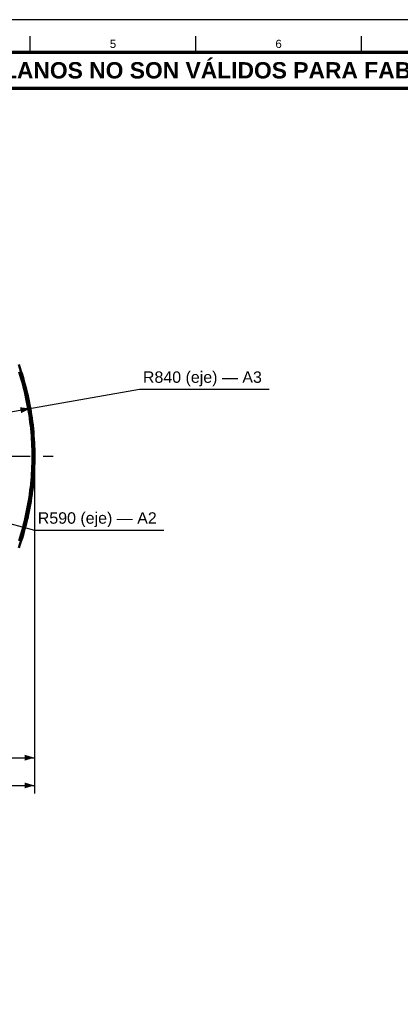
# Model space of a CAD drawing. Header units: millimetres. Extents: x 0 to 841, y 0 to 594.
# Tile 4 of 6: x 220 to 336, y 292 to 594. Entities that reach past the tile are written whole.
import ezdxf
from ezdxf.enums import TextEntityAlignment as Align

# ---------------------------------------------------------------- set-up
doc = ezdxf.new("R2010")
doc.units = ezdxf.units.MM
doc.linetypes.add('EJE', pattern=[31, 20, -4, 3, -4])
for name, color, linetype, lineweight in [('COTA', 7, 'CONTINUOUS', 25), ('EJE', 7, 'EJE', 25), ('FINA', 7, 'CONTINUOUS', 25), ('MARCO', 7, 'CONTINUOUS', 70), ('TXT', 7, 'CONTINUOUS', 25), ('VIS', 7, 'CONTINUOUS', 50)]:
    doc.layers.add(name, color=color, linetype=linetype, lineweight=lineweight)
doc.styles.add('STD', font='LiberationSans-Regular.ttf')
doc.styles.add('STDB', font='LiberationSans-Bold.ttf')

msp = doc.modelspace()

# ---------------------------------------------------------------- linework, layer by layer
at = {"layer": 'COTA'}
for p, q in [((139.74, 460.31), (256.25, 480.85)), ((256.25, 480.85), (295.86, 480.85)), ((139.74, 460.31), (224.07, 437.71)), ((224.04, 458.81), (224.04, 365.51)), ((224.04, 458.81), (224.04, 357.01)), ((224.07, 437.71), (263.68, 437.71)), ((198.44, 368.01), (224.04, 368.01)), ((169.44, 359.51), (224.04, 359.51))]:
    msp.add_line(p, q, dxfattribs=at)
for points in [[(222.76, 474.95), (219.65, 475.31), (219.97, 473.54)], [(224.04, 368.01), (221.04, 368.91), (221.04, 367.11)], [(224.04, 359.51), (221.04, 360.41), (221.04, 358.61)]]:
    msp.add_solid(points, dxfattribs=at)
at = {"layer": 'EJE'}
msp.add_line((47.74, 460.31), (231.74, 460.31), dxfattribs=at)
at = {"layer": 'FINA'}
for p, q in [((222.75, 584), (222.75, 589)), ((273.44, 584), (273.44, 589)), ((324.12, 584), (324.12, 589))]:
    msp.add_line(p, q, dxfattribs=at)
msp.add_lwpolyline([(0, 0), (841, 0), (841, 594), (0, 594)], close=True, dxfattribs=at)
at = {"layer": 'MARCO'}
for points in [[(20, 10), (831, 10), (831, 584), (20, 584)], [(20, 573), (831, 573), (831, 584), (20, 584)]]:
    msp.add_lwpolyline(points, close=True, dxfattribs=at)
at = {"layer": 'VIS'}
for points in [[(224.04, 460.31), (224.04, 461.37), (224.02, 462.43), (223.98, 463.49), (223.94, 464.55), (223.88, 465.6), (223.8, 466.66), (223.72, 467.72), (223.62, 468.77), (223.51, 469.82), (223.38, 470.88), (223.24, 471.93), (223.09, 472.97), (222.92, 474.02), (222.74, 475.06), (222.55, 476.11), (222.35, 477.15), (222.13, 478.18), (221.9, 479.22), (221.65, 480.25), (221.4, 481.27), (221.13, 482.3), (220.84, 483.32), (220.55, 484.34), (220.24, 485.35), (219.92, 486.36), (219.58, 487.37), (219.24, 488.37)], [(223.44, 460.31), (223.44, 461.36), (223.42, 462.41), (223.38, 463.46), (223.34, 464.52), (223.28, 465.57), (223.21, 466.61), (223.12, 467.66), (223.02, 468.71), (222.91, 469.76), (222.78, 470.8), (222.65, 471.84), (222.49, 472.88), (222.33, 473.92), (222.15, 474.96), (221.96, 475.99), (221.76, 477.03), (221.54, 478.05), (221.31, 479.08), (221.07, 480.1), (220.81, 481.13), (220.55, 482.14), (220.27, 483.16), (219.97, 484.17), (219.67, 485.17), (219.35, 486.17)], [(219.24, 432.25), (219.58, 433.25), (219.92, 434.26), (220.24, 435.27), (220.55, 436.28), (220.84, 437.3), (221.13, 438.32), (221.4, 439.35), (221.65, 440.37), (221.9, 441.4), (222.13, 442.44), (222.35, 443.47), (222.55, 444.51), (222.74, 445.56), (222.92, 446.6), (223.09, 447.65), (223.24, 448.69), (223.38, 449.74), (223.51, 450.8), (223.62, 451.85), (223.72, 452.9), (223.8, 453.96), (223.88, 455.02), (223.94, 456.07), (223.98, 457.13), (224.02, 458.19), (224.04, 459.25), (224.04, 460.31)], [(219.35, 434.45), (219.67, 435.45), (219.97, 436.45), (220.27, 437.46), (220.55, 438.48), (220.81, 439.49), (221.07, 440.51), (221.31, 441.54), (221.54, 442.56), (221.76, 443.59), (221.96, 444.63), (222.15, 445.66), (222.33, 446.7), (222.49, 447.74), (222.65, 448.78), (222.78, 449.82), (222.91, 450.86), (223.02, 451.91), (223.12, 452.96), (223.21, 454), (223.28, 455.05), (223.34, 456.1), (223.38, 457.16), (223.42, 458.21), (223.44, 459.26), (223.44, 460.31)]]:
    msp.add_lwpolyline(points, dxfattribs=at)

# ---------------------------------------------------------------- texts
at = {"layer": 'TXT'}
for s, height, style, p in [('5', 2.5, 'STD', (248.09, 586.6)), ('6', 2.5, 'STD', (298.78, 586.6)), ('ESTOS PLANOS NO SON VÁLIDOS PARA FABRICACIÓN HASTA SU REVISIÓN Y APROBACIÓN POR UN INGENIERO CALCULISTA HABILITADO.', 5, 'STDB', (425.5, 578.5))]:
    msp.add_text(s, height=height, dxfattribs=dict(at, style=style)).set_placement(p, align=Align.MIDDLE_CENTER)
at = {"layer": 'TXT', "style": 'STD'}
for s, p in [('R840 (eje) — A3', (257.25, 481.75)), ('R590 (eje) — A2', (225.07, 438.61))]:
    msp.add_text(s, height=3.5, dxfattribs=at).set_placement(p, align=Align.BOTTOM_LEFT)

doc.saveas('drawing.dxf')
